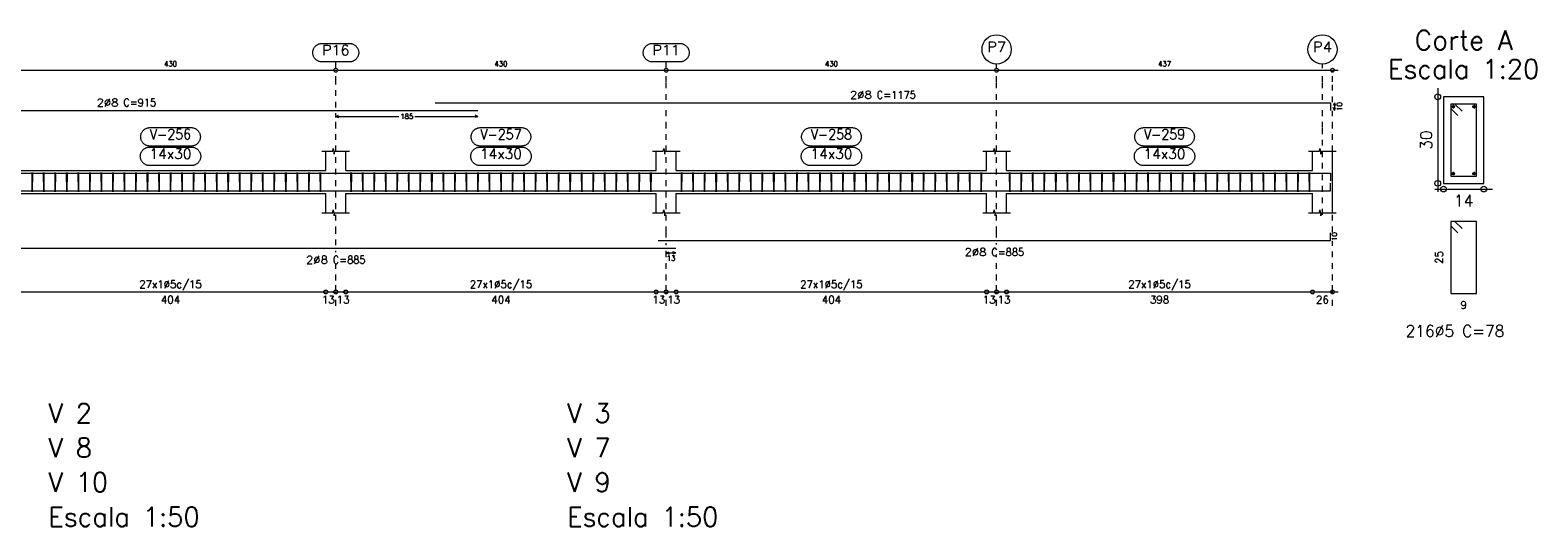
# Model space of a CAD drawing. Header units: millimetres. Extents: x -80 to 444, y 0 to 170.
# Tile 103 of 133: x 297 to 323, y 20 to 28. Entities that reach past the tile are written whole.
import ezdxf
from ezdxf.enums import TextEntityAlignment as Align

# ---------------------------------------------------------------- set-up
doc = ezdxf.new("R2010")
doc.units = ezdxf.units.MM
doc.linetypes.add('CYPE_PUNTO', pattern=[0.075, 0, -0.075])
for name, color, linetype, lineweight in [('ARM_COMPRIMENTOS', 3, 'Continuous', 0), ('ARM_DENTRO_VIGA', 4, 'Continuous', 15), ('ARM_ESTRIBOS', 3, 'Continuous', 0), ('ARM_TEXTOS', 3, 'Continuous', 0), ('COT_ARM', 3, 'Continuous', 0), ('COT_COTAS', 3, 'Continuous', 0), ('COT_EST', 3, 'Continuous', 0), ('COT_LIN_APOIOS', 2, 'CYPE_PUNTO', 0), ('COT_LIN_AUX_COTA', 2, 'CYPE_PUNTO', 0), ('REF_NOME', 3, 'Continuous', 0), ('REF_REFERENCIA', 3, 'Continuous', 0), ('SEC_CONTORNOS', 2, 'Continuous', 9), ('SEC_DIM_VIGA', 3, 'Continuous', 0), ('TEXTO_COT_ARM', 3, 'Continuous', 0), ('TEXTO_REF_NOME', 3, 'Continuous', 0), ('TEXTO_REF_REFERENCIA', 3, 'Continuous', 0), ('TXT_COMP', 3, 'Continuous', 0), ('TXT_EST', 3, 'Continuous', 0)]:
    doc.layers.add(name, color=color, linetype=linetype, lineweight=lineweight)
doc.styles.add('CYPETXT', font='romans', dxfattribs={"height": 0.2})

msp = doc.modelspace()

# ---------------------------------------------------------------- linework, layer by layer
at = {"layer": 'ARM_COMPRIMENTOS'}
for p, q in [((319.812, 26.9478), (319.792, 26.8978)), ((319.812, 26.9478), (319.832, 26.8978)), ((319.812, 26.9478), (319.812, 26.8145)), ((319.812, 26.8145), (319.792, 26.8645)), ((319.812, 26.8145), (319.832, 26.8645))]:
    msp.add_line(p, q, dxfattribs=at)
at = {"layer": 'ARM_DENTRO_VIGA'}
for p, q in [((321.8447, 26.88), (321.9047, 26.88)), ((321.8447, 26.88), (321.9047, 26.88)), ((321.8747, 26.91), (321.8747, 26.85)), ((321.8747, 26.91), (321.8747, 26.85)), ((322.2047, 26.88), (322.2647, 26.88)), ((322.2047, 26.88), (322.2647, 26.88)), ((322.2347, 26.91), (322.2347, 26.85)), ((322.2347, 26.91), (322.2347, 26.85)), ((321.8447, 25.72), (321.9047, 25.72)), ((321.8747, 25.75), (321.8747, 25.69)), ((322.2047, 25.72), (322.2647, 25.72)), ((322.2347, 25.75), (322.2347, 25.69))]:
    msp.add_line(p, q, dxfattribs=at)
for points in [[(304.212, 26.9478), (319.7454, 26.9478), (319.7454, 26.8145)], [(292.752, 26.8145), (304.952, 26.8145)], [(292.752, 25.7268), (304.952, 25.7268)], [(304.212, 25.7268), (319.7454, 25.7268), (319.7454, 25.5935)], [(296.5854, 25.4175), (308.3854, 25.4175)], [(308.0787, 25.4175), (319.7454, 25.4175), (319.7454, 25.5508)], [(308.0787, 24.5605), (319.7454, 24.5605), (319.7454, 24.6938)], [(296.5854, 24.4272), (308.3854, 24.4272)]]:
    msp.add_lwpolyline(points, dxfattribs=at)
for centre in [(321.8747, 26.88), (321.8747, 26.88), (322.2347, 26.88), (322.2347, 26.88), (321.8747, 25.72), (322.2347, 25.72)]:
    msp.add_circle(centre, 0.02, dxfattribs=at)
at = {"layer": 'ARM_ESTRIBOS'}
for points in [[(322.0272, 26.8025), (321.9047, 26.925), (321.8297, 26.925), (321.8297, 25.675), (322.2797, 25.675), (322.2797, 26.925), (321.8297, 26.925), (321.8297, 26.85), (321.9522, 26.7275)], [(297.2227, 25.7062), (297.2227, 25.7388), (297.2194, 25.4055), (297.216, 25.7388), (297.216, 25.7188), (297.216, 25.6862)], [(297.4227, 25.7062), (297.4227, 25.7388), (297.4194, 25.4055), (297.416, 25.7388), (297.416, 25.7188), (297.416, 25.6862)], [(297.6227, 25.7062), (297.6227, 25.7388), (297.6194, 25.4055), (297.616, 25.7388), (297.616, 25.7188), (297.616, 25.6862)], [(297.8227, 25.7062), (297.8227, 25.7388), (297.8194, 25.4055), (297.816, 25.7388), (297.816, 25.7188), (297.816, 25.6862)], [(298.0227, 25.7062), (298.0227, 25.7388), (298.0194, 25.4055), (298.016, 25.7388), (298.016, 25.7188), (298.016, 25.6862)], [(298.2227, 25.7062), (298.2227, 25.7388), (298.2194, 25.4055), (298.216, 25.7388), (298.216, 25.7188), (298.216, 25.6862)], [(298.4227, 25.7062), (298.4227, 25.7388), (298.4194, 25.4055), (298.416, 25.7388), (298.416, 25.7188), (298.416, 25.6862)], [(298.6227, 25.7062), (298.6227, 25.7388), (298.6194, 25.4055), (298.616, 25.7388), (298.616, 25.7188), (298.616, 25.6862)], [(298.8227, 25.7062), (298.8227, 25.7388), (298.8194, 25.4055), (298.816, 25.7388), (298.816, 25.7188), (298.816, 25.6862)], [(299.0227, 25.7062), (299.0227, 25.7388), (299.0194, 25.4055), (299.016, 25.7388), (299.016, 25.7188), (299.016, 25.6862)], [(299.2227, 25.7062), (299.2227, 25.7388), (299.2194, 25.4055), (299.216, 25.7388), (299.216, 25.7188), (299.216, 25.6862)], [(299.4227, 25.7062), (299.4227, 25.7388), (299.4194, 25.4055), (299.416, 25.7388), (299.416, 25.7188), (299.416, 25.6862)], [(299.6227, 25.7062), (299.6227, 25.7388), (299.6194, 25.4055), (299.616, 25.7388), (299.616, 25.7188), (299.616, 25.6862)], [(299.8227, 25.7062), (299.8227, 25.7388), (299.8194, 25.4055), (299.816, 25.7388), (299.816, 25.7188), (299.816, 25.6862)], [(300.0227, 25.7062), (300.0227, 25.7388), (300.0194, 25.4055), (300.016, 25.7388), (300.016, 25.7188), (300.016, 25.6862)], [(300.2227, 25.7062), (300.2227, 25.7388), (300.2194, 25.4055), (300.216, 25.7388), (300.216, 25.7188), (300.216, 25.6862)], [(300.4227, 25.7062), (300.4227, 25.7388), (300.4194, 25.4055), (300.416, 25.7388), (300.416, 25.7188), (300.416, 25.6862)], [(300.6227, 25.7062), (300.6227, 25.7388), (300.6194, 25.4055), (300.616, 25.7388), (300.616, 25.7188), (300.616, 25.6862)], [(300.8227, 25.7062), (300.8227, 25.7388), (300.8194, 25.4055), (300.816, 25.7388), (300.816, 25.7188), (300.816, 25.6862)], [(301.0227, 25.7062), (301.0227, 25.7388), (301.0194, 25.4055), (301.016, 25.7388), (301.016, 25.7188), (301.016, 25.6862)], [(301.2227, 25.7062), (301.2227, 25.7388), (301.2194, 25.4055), (301.216, 25.7388), (301.216, 25.7188), (301.216, 25.6862)], [(301.4227, 25.7062), (301.4227, 25.7388), (301.4194, 25.4055), (301.416, 25.7388), (301.416, 25.7188), (301.416, 25.6862)], [(301.6227, 25.7062), (301.6227, 25.7388), (301.6194, 25.4055), (301.616, 25.7388), (301.616, 25.7188), (301.616, 25.6862)], [(301.8227, 25.7062), (301.8227, 25.7388), (301.8194, 25.4055), (301.816, 25.7388), (301.816, 25.7188), (301.816, 25.6862)], [(302.0227, 25.7062), (302.0227, 25.7388), (302.0194, 25.4055), (302.016, 25.7388), (302.016, 25.7188), (302.016, 25.6862)], [(302.2227, 25.7062), (302.2227, 25.7388), (302.2194, 25.4055), (302.216, 25.7388), (302.216, 25.7188), (302.216, 25.6862)], [(302.756, 25.7062), (302.756, 25.7388), (302.7527, 25.4055), (302.7494, 25.7388), (302.7494, 25.7188), (302.7494, 25.6862)], [(302.956, 25.7062), (302.956, 25.7388), (302.9527, 25.4055), (302.9494, 25.7388), (302.9494, 25.7188), (302.9494, 25.6862)], [(303.156, 25.7062), (303.156, 25.7388), (303.1527, 25.4055), (303.1494, 25.7388), (303.1494, 25.7188), (303.1494, 25.6862)], [(303.356, 25.7062), (303.356, 25.7388), (303.3527, 25.4055), (303.3494, 25.7388), (303.3494, 25.7188), (303.3494, 25.6862)], [(303.556, 25.7062), (303.556, 25.7388), (303.5527, 25.4055), (303.5494, 25.7388), (303.5494, 25.7188), (303.5494, 25.6862)], [(303.756, 25.7062), (303.756, 25.7388), (303.7527, 25.4055), (303.7494, 25.7388), (303.7494, 25.7188), (303.7494, 25.6862)], [(303.956, 25.7062), (303.956, 25.7388), (303.9527, 25.4055), (303.9494, 25.7388), (303.9494, 25.7188), (303.9494, 25.6862)], [(304.156, 25.7062), (304.156, 25.7388), (304.1527, 25.4055), (304.1494, 25.7388), (304.1494, 25.7188), (304.1494, 25.6862)], [(304.356, 25.7062), (304.356, 25.7388), (304.3527, 25.4055), (304.3494, 25.7388), (304.3494, 25.7188), (304.3494, 25.6862)], [(304.556, 25.7062), (304.556, 25.7388), (304.5527, 25.4055), (304.5494, 25.7388), (304.5494, 25.7188), (304.5494, 25.6862)], [(304.756, 25.7062), (304.756, 25.7388), (304.7527, 25.4055), (304.7494, 25.7388), (304.7494, 25.7188), (304.7494, 25.6862)], [(304.956, 25.7062), (304.956, 25.7388), (304.9527, 25.4055), (304.9494, 25.7388), (304.9494, 25.7188), (304.9494, 25.6862)], [(305.156, 25.7062), (305.156, 25.7388), (305.1527, 25.4055), (305.1494, 25.7388), (305.1494, 25.7188), (305.1494, 25.6862)], [(305.356, 25.7062), (305.356, 25.7388), (305.3527, 25.4055), (305.3494, 25.7388), (305.3494, 25.7188), (305.3494, 25.6862)], [(305.556, 25.7062), (305.556, 25.7388), (305.5527, 25.4055), (305.5494, 25.7388), (305.5494, 25.7188), (305.5494, 25.6862)], [(305.756, 25.7062), (305.756, 25.7388), (305.7527, 25.4055), (305.7494, 25.7388), (305.7494, 25.7188), (305.7494, 25.6862)], [(305.956, 25.7062), (305.956, 25.7388), (305.9527, 25.4055), (305.9494, 25.7388), (305.9494, 25.7188), (305.9494, 25.6862)], [(306.156, 25.7062), (306.156, 25.7388), (306.1527, 25.4055), (306.1494, 25.7388), (306.1494, 25.7188), (306.1494, 25.6862)], [(306.356, 25.7062), (306.356, 25.7388), (306.3527, 25.4055), (306.3494, 25.7388), (306.3494, 25.7188), (306.3494, 25.6862)], [(306.556, 25.7062), (306.556, 25.7388), (306.5527, 25.4055), (306.5494, 25.7388), (306.5494, 25.7188), (306.5494, 25.6862)], [(306.756, 25.7062), (306.756, 25.7388), (306.7527, 25.4055), (306.7494, 25.7388), (306.7494, 25.7188), (306.7494, 25.6862)], [(306.956, 25.7062), (306.956, 25.7388), (306.9527, 25.4055), (306.9494, 25.7388), (306.9494, 25.7188), (306.9494, 25.6862)], [(307.156, 25.7062), (307.156, 25.7388), (307.1527, 25.4055), (307.1494, 25.7388), (307.1494, 25.7188), (307.1494, 25.6862)], [(307.356, 25.7062), (307.356, 25.7388), (307.3527, 25.4055), (307.3494, 25.7388), (307.3494, 25.7188), (307.3494, 25.6862)], [(307.556, 25.7062), (307.556, 25.7388), (307.5527, 25.4055), (307.5494, 25.7388), (307.5494, 25.7188), (307.5494, 25.6862)], [(307.756, 25.7062), (307.756, 25.7388), (307.7527, 25.4055), (307.7494, 25.7388), (307.7494, 25.7188), (307.7494, 25.6862)], [(307.956, 25.7062), (307.956, 25.7388), (307.9527, 25.4055), (307.9494, 25.7388), (307.9494, 25.7188), (307.9494, 25.6862)], [(308.4894, 25.7062), (308.4894, 25.7388), (308.486, 25.4055), (308.4827, 25.7388), (308.4827, 25.7188), (308.4827, 25.6862)], [(308.6894, 25.7062), (308.6894, 25.7388), (308.686, 25.4055), (308.6827, 25.7388), (308.6827, 25.7188), (308.6827, 25.6862)], [(308.8894, 25.7062), (308.8894, 25.7388), (308.886, 25.4055), (308.8827, 25.7388), (308.8827, 25.7188), (308.8827, 25.6862)], [(309.0894, 25.7062), (309.0894, 25.7388), (309.086, 25.4055), (309.0827, 25.7388), (309.0827, 25.7188), (309.0827, 25.6862)], [(309.2894, 25.7062), (309.2894, 25.7388), (309.286, 25.4055), (309.2827, 25.7388), (309.2827, 25.7188), (309.2827, 25.6862)], [(309.4894, 25.7062), (309.4894, 25.7388), (309.486, 25.4055), (309.4827, 25.7388), (309.4827, 25.7188), (309.4827, 25.6862)], [(309.6894, 25.7062), (309.6894, 25.7388), (309.686, 25.4055), (309.6827, 25.7388), (309.6827, 25.7188), (309.6827, 25.6862)], [(309.8894, 25.7062), (309.8894, 25.7388), (309.886, 25.4055), (309.8827, 25.7388), (309.8827, 25.7188), (309.8827, 25.6862)], [(310.0894, 25.7062), (310.0894, 25.7388), (310.086, 25.4055), (310.0827, 25.7388), (310.0827, 25.7188), (310.0827, 25.6862)], [(310.2894, 25.7062), (310.2894, 25.7388), (310.286, 25.4055), (310.2827, 25.7388), (310.2827, 25.7188), (310.2827, 25.6862)], [(310.4894, 25.7062), (310.4894, 25.7388), (310.486, 25.4055), (310.4827, 25.7388), (310.4827, 25.7188), (310.4827, 25.6862)], [(310.6894, 25.7062), (310.6894, 25.7388), (310.686, 25.4055), (310.6827, 25.7388), (310.6827, 25.7188), (310.6827, 25.6862)], [(310.8894, 25.7062), (310.8894, 25.7388), (310.886, 25.4055), (310.8827, 25.7388), (310.8827, 25.7188), (310.8827, 25.6862)], [(311.0894, 25.7062), (311.0894, 25.7388), (311.086, 25.4055), (311.0827, 25.7388), (311.0827, 25.7188), (311.0827, 25.6862)], [(311.2894, 25.7062), (311.2894, 25.7388), (311.286, 25.4055), (311.2827, 25.7388), (311.2827, 25.7188), (311.2827, 25.6862)], [(311.4894, 25.7062), (311.4894, 25.7388), (311.486, 25.4055), (311.4827, 25.7388), (311.4827, 25.7188), (311.4827, 25.6862)], [(311.6894, 25.7062), (311.6894, 25.7388), (311.686, 25.4055), (311.6827, 25.7388), (311.6827, 25.7188), (311.6827, 25.6862)], [(311.8894, 25.7062), (311.8894, 25.7388), (311.886, 25.4055), (311.8827, 25.7388), (311.8827, 25.7188), (311.8827, 25.6862)], [(312.0894, 25.7062), (312.0894, 25.7388), (312.086, 25.4055), (312.0827, 25.7388), (312.0827, 25.7188), (312.0827, 25.6862)], [(312.2894, 25.7062), (312.2894, 25.7388), (312.286, 25.4055), (312.2827, 25.7388), (312.2827, 25.7188), (312.2827, 25.6862)], [(312.4894, 25.7062), (312.4894, 25.7388), (312.486, 25.4055), (312.4827, 25.7388), (312.4827, 25.7188), (312.4827, 25.6862)], [(312.6894, 25.7062), (312.6894, 25.7388), (312.686, 25.4055), (312.6827, 25.7388), (312.6827, 25.7188), (312.6827, 25.6862)], [(312.8894, 25.7062), (312.8894, 25.7388), (312.886, 25.4055), (312.8827, 25.7388), (312.8827, 25.7188), (312.8827, 25.6862)], [(313.0894, 25.7062), (313.0894, 25.7388), (313.086, 25.4055), (313.0827, 25.7388), (313.0827, 25.7188), (313.0827, 25.6862)], [(313.2894, 25.7062), (313.2894, 25.7388), (313.286, 25.4055), (313.2827, 25.7388), (313.2827, 25.7188), (313.2827, 25.6862)], [(313.4894, 25.7062), (313.4894, 25.7388), (313.486, 25.4055), (313.4827, 25.7388), (313.4827, 25.7188), (313.4827, 25.6862)], [(313.6894, 25.7062), (313.6894, 25.7388), (313.686, 25.4055), (313.6827, 25.7388), (313.6827, 25.7188), (313.6827, 25.6862)], [(314.1827, 25.7062), (314.1827, 25.7388), (314.1794, 25.4055), (314.176, 25.7388), (314.176, 25.7188), (314.176, 25.6862)], [(314.3827, 25.7062), (314.3827, 25.7388), (314.3794, 25.4055), (314.376, 25.7388), (314.376, 25.7188), (314.376, 25.6862)], [(314.5827, 25.7062), (314.5827, 25.7388), (314.5794, 25.4055), (314.576, 25.7388), (314.576, 25.7188), (314.576, 25.6862)], [(314.7827, 25.7062), (314.7827, 25.7388), (314.7794, 25.4055), (314.776, 25.7388), (314.776, 25.7188), (314.776, 25.6862)], [(314.9827, 25.7062), (314.9827, 25.7388), (314.9794, 25.4055), (314.976, 25.7388), (314.976, 25.7188), (314.976, 25.6862)], [(315.1827, 25.7062), (315.1827, 25.7388), (315.1794, 25.4055), (315.176, 25.7388), (315.176, 25.7188), (315.176, 25.6862)], [(315.3827, 25.7062), (315.3827, 25.7388), (315.3794, 25.4055), (315.376, 25.7388), (315.376, 25.7188), (315.376, 25.6862)], [(315.5827, 25.7062), (315.5827, 25.7388), (315.5794, 25.4055), (315.576, 25.7388), (315.576, 25.7188), (315.576, 25.6862)], [(315.7827, 25.7062), (315.7827, 25.7388), (315.7794, 25.4055), (315.776, 25.7388), (315.776, 25.7188), (315.776, 25.6862)], [(315.9827, 25.7062), (315.9827, 25.7388), (315.9794, 25.4055), (315.976, 25.7388), (315.976, 25.7188), (315.976, 25.6862)], [(316.1827, 25.7062), (316.1827, 25.7388), (316.1794, 25.4055), (316.176, 25.7388), (316.176, 25.7188), (316.176, 25.6862)], [(316.3827, 25.7062), (316.3827, 25.7388), (316.3794, 25.4055), (316.376, 25.7388), (316.376, 25.7188), (316.376, 25.6862)], [(316.5827, 25.7062), (316.5827, 25.7388), (316.5794, 25.4055), (316.576, 25.7388), (316.576, 25.7188), (316.576, 25.6862)], [(316.7827, 25.7062), (316.7827, 25.7388), (316.7794, 25.4055), (316.776, 25.7388), (316.776, 25.7188), (316.776, 25.6862)], [(316.9827, 25.7062), (316.9827, 25.7388), (316.9794, 25.4055), (316.976, 25.7388), (316.976, 25.7188), (316.976, 25.6862)], [(317.1827, 25.7062), (317.1827, 25.7388), (317.1794, 25.4055), (317.176, 25.7388), (317.176, 25.7188), (317.176, 25.6862)], [(317.3827, 25.7062), (317.3827, 25.7388), (317.3794, 25.4055), (317.376, 25.7388), (317.376, 25.7188), (317.376, 25.6862)], [(317.5827, 25.7062), (317.5827, 25.7388), (317.5794, 25.4055), (317.576, 25.7388), (317.576, 25.7188), (317.576, 25.6862)], [(317.7827, 25.7062), (317.7827, 25.7388), (317.7794, 25.4055), (317.776, 25.7388), (317.776, 25.7188), (317.776, 25.6862)], [(317.9827, 25.7062), (317.9827, 25.7388), (317.9794, 25.4055), (317.976, 25.7388), (317.976, 25.7188), (317.976, 25.6862)], [(318.1827, 25.7062), (318.1827, 25.7388), (318.1794, 25.4055), (318.176, 25.7388), (318.176, 25.7188), (318.176, 25.6862)], [(318.3827, 25.7062), (318.3827, 25.7388), (318.3794, 25.4055), (318.376, 25.7388), (318.376, 25.7188), (318.376, 25.6862)], [(318.5827, 25.7062), (318.5827, 25.7388), (318.5794, 25.4055), (318.576, 25.7388), (318.576, 25.7188), (318.576, 25.6862)], [(318.7827, 25.7062), (318.7827, 25.7388), (318.7794, 25.4055), (318.776, 25.7388), (318.776, 25.7188), (318.776, 25.6862)], [(318.9827, 25.7062), (318.9827, 25.7388), (318.9794, 25.4055), (318.976, 25.7388), (318.976, 25.7188), (318.976, 25.6862)], [(319.1827, 25.7062), (319.1827, 25.7388), (319.1794, 25.4055), (319.176, 25.7388), (319.176, 25.7188), (319.176, 25.6862)], [(319.3827, 25.7062), (319.3827, 25.7388), (319.3794, 25.4055), (319.376, 25.7388), (319.376, 25.7188), (319.376, 25.6862)], [(322.0272, 24.7675), (321.9047, 24.89), (321.8297, 24.89), (321.8297, 23.64), (322.2797, 23.64), (322.2797, 24.89), (321.8297, 24.89), (321.8297, 24.815), (321.9522, 24.6925)]]:
    msp.add_lwpolyline(points, dxfattribs=at)
at = {"layer": 'COT_ARM'}
for p, q in [((302.4854, 26.7112), (302.5354, 26.7312)), ((302.4854, 26.7112), (302.5354, 26.6912)), ((302.4854, 26.7112), (303.5817, 26.7112)), ((303.8557, 26.7112), (304.952, 26.7112)), ((304.952, 26.7112), (304.902, 26.7312)), ((304.952, 26.7112), (304.902, 26.6912)), ((308.2187, 24.3422), (308.2687, 24.3622)), ((308.2187, 24.3422), (308.2687, 24.3222)), ((308.2187, 24.3422), (308.3854, 24.3422)), ((308.3854, 24.3422), (308.3354, 24.3622)), ((308.3854, 24.3422), (308.3354, 24.3222))]:
    msp.add_line(p, q, dxfattribs=at)
at = {"layer": 'COT_COTAS'}
msp.add_lwpolyline([(273.6254, 27.5112), (279.552, 27.5112), (285.2854, 27.5112), (291.0187, 27.5112), (296.752, 27.5112), (302.4854, 27.5112), (308.2187, 27.5112), (313.952, 27.5112), (319.8787, 27.5112)], dxfattribs=at)
for centre in [(302.4854, 27.5112), (308.2187, 27.5112), (313.952, 27.5112), (319.7787, 27.5112)]:
    msp.add_circle(centre, 0.0333, dxfattribs=at)
at = {"layer": 'COT_EST'}
msp.add_lwpolyline([(296.9254, 23.6672), (302.312, 23.6672), (302.4854, 23.6672), (302.6587, 23.6672), (308.0454, 23.6672), (308.2187, 23.6672), (308.392, 23.6672), (313.7787, 23.6672), (313.952, 23.6672), (314.1254, 23.6672), (319.432, 23.6672), (319.8787, 23.6672)], dxfattribs=at)
for centre in [(302.312, 23.6672), (302.4854, 23.6672), (302.6587, 23.6672), (308.0454, 23.6672), (308.2187, 23.6672), (308.392, 23.6672), (313.7787, 23.6672), (313.952, 23.6672), (314.1254, 23.6672), (319.432, 23.6672), (319.7787, 23.6672)]:
    msp.add_circle(centre, 0.0333, dxfattribs=at)
at = {"layer": 'COT_LIN_APOIOS'}
for p, q in [((302.4854, 24.3572), (302.4854, 24.3772)), ((308.2187, 24.4772), (308.2187, 24.5105)), ((313.952, 24.4905), (313.952, 24.5105)), ((302.4854, 23.4272), (302.4854, 23.6505)), ((308.2187, 23.4272), (308.2187, 23.6505)), ((313.952, 23.4272), (313.952, 23.6505))]:
    msp.add_line(p, q, dxfattribs=at)
for points in [[(302.4854, 26.8645), (302.4854, 27.3112), (302.4854, 27.4945)], [(308.2187, 26.9978), (308.2187, 27.3112), (308.2187, 27.4945)], [(313.952, 26.9978), (313.952, 27.3112), (313.952, 27.4945)], [(319.7787, 26.9578), (319.7787, 27.3112), (319.7787, 27.4945), (319.7787, 27.5112)], [(302.4854, 24.4772), (302.4854, 24.7038), (302.4854, 26.5162), (302.4854, 26.6912), (302.4854, 26.7312), (302.4854, 26.7645)], [(308.2187, 24.6105), (308.2187, 24.7038), (308.2187, 26.5162), (308.2187, 26.8978)], [(313.952, 24.6105), (313.952, 24.7038), (313.952, 26.5162), (313.952, 26.8978)], [(319.7787, 24.7038), (319.7787, 26.5162), (319.7787, 26.8045)], [(308.2187, 23.6838), (308.2187, 23.8672), (308.2187, 24.3222), (308.2187, 24.3622), (308.2187, 24.3772)], [(319.7787, 23.4272), (319.7787, 23.6505), (319.7787, 23.6838), (319.7787, 23.8672), (319.7787, 24.5505)], [(302.4854, 23.6838), (302.4854, 23.8672), (302.4854, 24.1572)], [(313.952, 23.6838), (313.952, 23.8672), (313.952, 24.2905)]]:
    msp.add_lwpolyline(points, dxfattribs=at)
at = {"layer": 'COT_LIN_AUX_COTA'}
for p, q in [((302.4854, 27.5445), (302.4854, 27.6553)), ((308.2187, 27.5445), (308.2187, 27.6553)), ((313.952, 27.5445), (313.952, 27.6178)), ((319.6054, 27.5445), (319.6054, 27.6178))]:
    msp.add_line(p, q, dxfattribs=at)
for points in [[(319.6054, 26.9978), (319.6054, 27.3112), (319.6054, 27.4778)], [(319.6054, 25.0055), (319.6054, 26.5162), (319.6054, 26.8978)]]:
    msp.add_lwpolyline(points, dxfattribs=at)
at = {"layer": 'REF_NOME'}
for points in [[(299.976, 26.5162), (299.9867, 26.5158), (299.9974, 26.5147), (300.0079, 26.513), (300.0183, 26.5105), (300.0285, 26.5073), (300.0385, 26.5035), (300.0482, 26.499), (300.0576, 26.4938), (300.0666, 26.4881), (300.0752, 26.4817), (300.0834, 26.4748), (300.0911, 26.4674), (300.0982, 26.4595), (300.1049, 26.4511), (300.1109, 26.4423), (300.1164, 26.4331), (300.1212, 26.4235), (300.1254, 26.4137), (300.1289, 26.4036), (300.1317, 26.3932), (300.1338, 26.3828), (300.1352, 26.3722), (300.136, 26.3615), (300.136, 26.3508), (300.1352, 26.3401), (300.1338, 26.3295), (300.1317, 26.3191), (300.1289, 26.3088), (300.1254, 26.2987), (300.1212, 26.2888), (300.1164, 26.2793), (300.1109, 26.2701), (300.1049, 26.2612), (300.0982, 26.2529), (300.0911, 26.2449), (300.0834, 26.2375), (300.0752, 26.2306), (300.0666, 26.2242), (300.0576, 26.2185), (300.0482, 26.2134), (300.0385, 26.2089), (300.0285, 26.205), (300.0183, 26.2018), (300.0079, 26.1994), (299.9974, 26.1976), (299.9867, 26.1965), (299.976, 26.1962), (299.2614, 26.1962), (299.2507, 26.1965), (299.2401, 26.1976), (299.2295, 26.1994), (299.2191, 26.2018), (299.2089, 26.205), (299.1989, 26.2089), (299.1892, 26.2134), (299.1798, 26.2185), (299.1708, 26.2242), (299.1622, 26.2306), (299.1541, 26.2375), (299.1464, 26.2449), (299.1392, 26.2529), (299.1326, 26.2612), (299.1265, 26.2701), (299.1211, 26.2793), (299.1162, 26.2888), (299.1121, 26.2987), (299.1086, 26.3088), (299.1057, 26.3191), (299.1036, 26.3295), (299.1022, 26.3401), (299.1015, 26.3508), (299.1015, 26.3615), (299.1022, 26.3722), (299.1036, 26.3828), (299.1057, 26.3932), (299.1086, 26.4036), (299.1121, 26.4137), (299.1162, 26.4235), (299.1211, 26.4331), (299.1265, 26.4423), (299.1326, 26.4511), (299.1392, 26.4595), (299.1464, 26.4674), (299.1541, 26.4748), (299.1622, 26.4817), (299.1708, 26.4881), (299.1798, 26.4938), (299.1892, 26.499), (299.1989, 26.5035), (299.2089, 26.5073), (299.2191, 26.5105), (299.2295, 26.513), (299.2401, 26.5147), (299.2507, 26.5158), (299.2614, 26.5162), (299.976, 26.5162)], [(305.7094, 26.5162), (305.7201, 26.5158), (305.7307, 26.5147), (305.7412, 26.513), (305.7516, 26.5105), (305.7619, 26.5073), (305.7718, 26.5035), (305.7815, 26.499), (305.7909, 26.4938), (305.7999, 26.4881), (305.8085, 26.4817), (305.8167, 26.4748), (305.8244, 26.4674), (305.8316, 26.4595), (305.8382, 26.4511), (305.8442, 26.4423), (305.8497, 26.4331), (305.8545, 26.4235), (305.8587, 26.4137), (305.8622, 26.4036), (305.865, 26.3932), (305.8671, 26.3828), (305.8686, 26.3722), (305.8693, 26.3615), (305.8693, 26.3508), (305.8686, 26.3401), (305.8671, 26.3295), (305.865, 26.3191), (305.8622, 26.3088), (305.8587, 26.2987), (305.8545, 26.2888), (305.8497, 26.2793), (305.8442, 26.2701), (305.8382, 26.2612), (305.8316, 26.2529), (305.8244, 26.2449), (305.8167, 26.2375), (305.8085, 26.2306), (305.7999, 26.2242), (305.7909, 26.2185), (305.7815, 26.2134), (305.7718, 26.2089), (305.7619, 26.205), (305.7516, 26.2018), (305.7412, 26.1994), (305.7307, 26.1976), (305.7201, 26.1965), (305.7094, 26.1962), (304.9947, 26.1962), (304.984, 26.1965), (304.9734, 26.1976), (304.9628, 26.1994), (304.9524, 26.2018), (304.9422, 26.205), (304.9322, 26.2089), (304.9225, 26.2134), (304.9132, 26.2185), (304.9042, 26.2242), (304.8956, 26.2306), (304.8874, 26.2375), (304.8797, 26.2449), (304.8725, 26.2529), (304.8659, 26.2612), (304.8598, 26.2701), (304.8544, 26.2793), (304.8496, 26.2888), (304.8454, 26.2987), (304.8419, 26.3088), (304.8391, 26.3191), (304.8369, 26.3295), (304.8355, 26.3401), (304.8348, 26.3508), (304.8348, 26.3615), (304.8355, 26.3722), (304.8369, 26.3828), (304.8391, 26.3932), (304.8419, 26.4036), (304.8454, 26.4137), (304.8496, 26.4235), (304.8544, 26.4331), (304.8598, 26.4423), (304.8659, 26.4511), (304.8725, 26.4595), (304.8797, 26.4674), (304.8874, 26.4748), (304.8956, 26.4817), (304.9042, 26.4881), (304.9132, 26.4938), (304.9225, 26.499), (304.9322, 26.5035), (304.9422, 26.5073), (304.9524, 26.5105), (304.9628, 26.513), (304.9734, 26.5147), (304.984, 26.5158), (304.9947, 26.5162), (305.7094, 26.5162)], [(311.4427, 26.5162), (311.4534, 26.5158), (311.464, 26.5147), (311.4746, 26.513), (311.485, 26.5105), (311.4952, 26.5073), (311.5052, 26.5035), (311.5149, 26.499), (311.5242, 26.4938), (311.5333, 26.4881), (311.5419, 26.4817), (311.55, 26.4748), (311.5577, 26.4674), (311.5649, 26.4595), (311.5715, 26.4511), (311.5776, 26.4423), (311.583, 26.4331), (311.5878, 26.4235), (311.592, 26.4137), (311.5955, 26.4036), (311.5984, 26.3932), (311.6005, 26.3828), (311.6019, 26.3722), (311.6026, 26.3615), (311.6026, 26.3508), (311.6019, 26.3401), (311.6005, 26.3295), (311.5984, 26.3191), (311.5955, 26.3088), (311.592, 26.2987), (311.5878, 26.2888), (311.583, 26.2793), (311.5776, 26.2701), (311.5715, 26.2612), (311.5649, 26.2529), (311.5577, 26.2449), (311.55, 26.2375), (311.5419, 26.2306), (311.5333, 26.2242), (311.5242, 26.2185), (311.5149, 26.2134), (311.5052, 26.2089), (311.4952, 26.205), (311.485, 26.2018), (311.4746, 26.1994), (311.464, 26.1976), (311.4534, 26.1965), (311.4427, 26.1962), (310.728, 26.1962), (310.7174, 26.1965), (310.7067, 26.1976), (310.6962, 26.1994), (310.6858, 26.2018), (310.6756, 26.205), (310.6656, 26.2089), (310.6559, 26.2134), (310.6465, 26.2185), (310.6375, 26.2242), (310.6289, 26.2306), (310.6207, 26.2375), (310.613, 26.2449), (310.6059, 26.2529), (310.5992, 26.2612), (310.5932, 26.2701), (310.5877, 26.2793), (310.5829, 26.2888), (310.5787, 26.2987), (310.5752, 26.3088), (310.5724, 26.3191), (310.5703, 26.3295), (310.5688, 26.3401), (310.5681, 26.3508), (310.5681, 26.3615), (310.5688, 26.3722), (310.5703, 26.3828), (310.5724, 26.3932), (310.5752, 26.4036), (310.5787, 26.4137), (310.5829, 26.4235), (310.5877, 26.4331), (310.5932, 26.4423), (310.5992, 26.4511), (310.6059, 26.4595), (310.613, 26.4674), (310.6207, 26.4748), (310.6289, 26.4817), (310.6375, 26.4881), (310.6465, 26.4938), (310.6559, 26.499), (310.6656, 26.5035), (310.6756, 26.5073), (310.6858, 26.5105), (310.6962, 26.513), (310.7067, 26.5147), (310.7174, 26.5158), (310.728, 26.5162), (311.4427, 26.5162)], [(317.2227, 26.5162), (317.2334, 26.5158), (317.244, 26.5147), (317.2546, 26.513), (317.265, 26.5105), (317.2752, 26.5073), (317.2852, 26.5035), (317.2949, 26.499), (317.3042, 26.4938), (317.3133, 26.4881), (317.3219, 26.4817), (317.33, 26.4748), (317.3377, 26.4674), (317.3449, 26.4595), (317.3515, 26.4511), (317.3576, 26.4423), (317.363, 26.4331), (317.3678, 26.4235), (317.372, 26.4137), (317.3755, 26.4036), (317.3784, 26.3932), (317.3805, 26.3828), (317.3819, 26.3722), (317.3826, 26.3615), (317.3826, 26.3508), (317.3819, 26.3401), (317.3805, 26.3295), (317.3784, 26.3191), (317.3755, 26.3088), (317.372, 26.2987), (317.3678, 26.2888), (317.363, 26.2793), (317.3576, 26.2701), (317.3515, 26.2612), (317.3449, 26.2529), (317.3377, 26.2449), (317.33, 26.2375), (317.3219, 26.2306), (317.3133, 26.2242), (317.3042, 26.2185), (317.2949, 26.2134), (317.2852, 26.2089), (317.2752, 26.205), (317.265, 26.2018), (317.2546, 26.1994), (317.244, 26.1976), (317.2334, 26.1965), (317.2227, 26.1962), (316.508, 26.1962), (316.4974, 26.1965), (316.4867, 26.1976), (316.4762, 26.1994), (316.4658, 26.2018), (316.4556, 26.205), (316.4456, 26.2089), (316.4359, 26.2134), (316.4265, 26.2185), (316.4175, 26.2242), (316.4089, 26.2306), (316.4007, 26.2375), (316.393, 26.2449), (316.3859, 26.2529), (316.3792, 26.2612), (316.3732, 26.2701), (316.3677, 26.2793), (316.3629, 26.2888), (316.3587, 26.2987), (316.3552, 26.3088), (316.3524, 26.3191), (316.3503, 26.3295), (316.3488, 26.3401), (316.3481, 26.3508), (316.3481, 26.3615), (316.3488, 26.3722), (316.3503, 26.3828), (316.3524, 26.3932), (316.3552, 26.4036), (316.3587, 26.4137), (316.3629, 26.4235), (316.3677, 26.4331), (316.3732, 26.4423), (316.3792, 26.4511), (316.3859, 26.4595), (316.393, 26.4674), (316.4007, 26.4748), (316.4089, 26.4817), (316.4175, 26.4881), (316.4265, 26.4938), (316.4359, 26.499), (316.4456, 26.5035), (316.4556, 26.5073), (316.4658, 26.5105), (316.4762, 26.513), (316.4867, 26.5147), (316.4974, 26.5158), (316.508, 26.5162), (317.2227, 26.5162)], [(299.9827, 26.1788), (299.9934, 26.1785), (300.004, 26.1774), (300.0146, 26.1756), (300.025, 26.1731), (300.0352, 26.17), (300.0452, 26.1661), (300.0549, 26.1616), (300.0642, 26.1565), (300.0733, 26.1507), (300.0819, 26.1444), (300.09, 26.1375), (300.0977, 26.1301), (300.1049, 26.1221), (300.1115, 26.1137), (300.1176, 26.1049), (300.123, 26.0957), (300.1278, 26.0862), (300.132, 26.0763), (300.1355, 26.0662), (300.1384, 26.0559), (300.1405, 26.0454), (300.1419, 26.0348), (300.1426, 26.0242), (300.1426, 26.0135), (300.1419, 26.0028), (300.1405, 25.9922), (300.1384, 25.9817), (300.1355, 25.9714), (300.132, 25.9613), (300.1278, 25.9515), (300.123, 25.9419), (300.1176, 25.9327), (300.1115, 25.9239), (300.1049, 25.9155), (300.0977, 25.9076), (300.09, 25.9002), (300.0819, 25.8933), (300.0733, 25.8869), (300.0642, 25.8812), (300.0549, 25.876), (300.0452, 25.8715), (300.0352, 25.8677), (300.025, 25.8645), (300.0146, 25.862), (300.004, 25.8603), (299.9934, 25.8592), (299.9827, 25.8588), (299.2547, 25.8588), (299.244, 25.8592), (299.2334, 25.8603), (299.2228, 25.862), (299.2124, 25.8645), (299.2022, 25.8677), (299.1922, 25.8715), (299.1825, 25.876), (299.1732, 25.8812), (299.1642, 25.8869), (299.1556, 25.8933), (299.1474, 25.9002), (299.1397, 25.9076), (299.1325, 25.9155), (299.1259, 25.9239), (299.1198, 25.9327), (299.1144, 25.9419), (299.1096, 25.9515), (299.1054, 25.9613), (299.1019, 25.9714), (299.0991, 25.9817), (299.0969, 25.9922), (299.0955, 26.0028), (299.0948, 26.0135), (299.0948, 26.0242), (299.0955, 26.0348), (299.0969, 26.0454), (299.0991, 26.0559), (299.1019, 26.0662), (299.1054, 26.0763), (299.1096, 26.0862), (299.1144, 26.0957), (299.1198, 26.1049), (299.1259, 26.1137), (299.1325, 26.1221), (299.1397, 26.1301), (299.1474, 26.1375), (299.1556, 26.1444), (299.1642, 26.1507), (299.1732, 26.1565), (299.1825, 26.1616), (299.1922, 26.1661), (299.2022, 26.17), (299.2124, 26.1731), (299.2228, 26.1756), (299.2334, 26.1774), (299.244, 26.1785), (299.2547, 26.1788), (299.9827, 26.1788)], [(305.716, 26.1788), (305.7267, 26.1785), (305.7374, 26.1774), (305.7479, 26.1756), (305.7583, 26.1731), (305.7685, 26.17), (305.7785, 26.1661), (305.7882, 26.1616), (305.7976, 26.1565), (305.8066, 26.1507), (305.8152, 26.1444), (305.8234, 26.1375), (305.8311, 26.1301), (305.8382, 26.1221), (305.8449, 26.1137), (305.8509, 26.1049), (305.8564, 26.0957), (305.8612, 26.0862), (305.8654, 26.0763), (305.8689, 26.0662), (305.8717, 26.0559), (305.8738, 26.0454), (305.8752, 26.0348), (305.876, 26.0242), (305.876, 26.0135), (305.8752, 26.0028), (305.8738, 25.9922), (305.8717, 25.9817), (305.8689, 25.9714), (305.8654, 25.9613), (305.8612, 25.9515), (305.8564, 25.9419), (305.8509, 25.9327), (305.8449, 25.9239), (305.8382, 25.9155), (305.8311, 25.9076), (305.8234, 25.9002), (305.8152, 25.8933), (305.8066, 25.8869), (305.7976, 25.8812), (305.7882, 25.876), (305.7785, 25.8715), (305.7685, 25.8677), (305.7583, 25.8645), (305.7479, 25.862), (305.7374, 25.8603), (305.7267, 25.8592), (305.716, 25.8588), (304.988, 25.8588), (304.9774, 25.8592), (304.9667, 25.8603), (304.9562, 25.862), (304.9458, 25.8645), (304.9356, 25.8677), (304.9256, 25.8715), (304.9159, 25.876), (304.9065, 25.8812), (304.8975, 25.8869), (304.8889, 25.8933), (304.8807, 25.9002), (304.873, 25.9076), (304.8659, 25.9155), (304.8592, 25.9239), (304.8532, 25.9327), (304.8477, 25.9419), (304.8429, 25.9515), (304.8387, 25.9613), (304.8352, 25.9714), (304.8324, 25.9817), (304.8303, 25.9922), (304.8288, 26.0028), (304.8281, 26.0135), (304.8281, 26.0242), (304.8288, 26.0348), (304.8303, 26.0454), (304.8324, 26.0559), (304.8352, 26.0662), (304.8387, 26.0763), (304.8429, 26.0862), (304.8477, 26.0957), (304.8532, 26.1049), (304.8592, 26.1137), (304.8659, 26.1221), (304.873, 26.1301), (304.8807, 26.1375), (304.8889, 26.1444), (304.8975, 26.1507), (304.9065, 26.1565), (304.9159, 26.1616), (304.9256, 26.1661), (304.9356, 26.17), (304.9458, 26.1731), (304.9562, 26.1756), (304.9667, 26.1774), (304.9774, 26.1785), (304.988, 26.1788), (305.716, 26.1788)], [(311.4494, 26.1788), (311.4601, 26.1785), (311.4707, 26.1774), (311.4812, 26.1756), (311.4916, 26.1731), (311.5019, 26.17), (311.5118, 26.1661), (311.5215, 26.1616), (311.5309, 26.1565), (311.5399, 26.1507), (311.5485, 26.1444), (311.5567, 26.1375), (311.5644, 26.1301), (311.5716, 26.1221), (311.5782, 26.1137), (311.5842, 26.1049), (311.5897, 26.0957), (311.5945, 26.0862), (311.5987, 26.0763), (311.6022, 26.0662), (311.605, 26.0559), (311.6071, 26.0454), (311.6086, 26.0348), (311.6093, 26.0242), (311.6093, 26.0135), (311.6086, 26.0028), (311.6071, 25.9922), (311.605, 25.9817), (311.6022, 25.9714), (311.5987, 25.9613), (311.5945, 25.9515), (311.5897, 25.9419), (311.5842, 25.9327), (311.5782, 25.9239), (311.5716, 25.9155), (311.5644, 25.9076), (311.5567, 25.9002), (311.5485, 25.8933), (311.5399, 25.8869), (311.5309, 25.8812), (311.5215, 25.876), (311.5118, 25.8715), (311.5019, 25.8677), (311.4916, 25.8645), (311.4812, 25.862), (311.4707, 25.8603), (311.4601, 25.8592), (311.4494, 25.8588), (310.7214, 25.8588), (310.7107, 25.8592), (310.7001, 25.8603), (310.6895, 25.862), (310.6791, 25.8645), (310.6689, 25.8677), (310.6589, 25.8715), (310.6492, 25.876), (310.6398, 25.8812), (310.6308, 25.8869), (310.6222, 25.8933), (310.6141, 25.9002), (310.6064, 25.9076), (310.5992, 25.9155), (310.5926, 25.9239), (310.5865, 25.9327), (310.5811, 25.9419), (310.5762, 25.9515), (310.5721, 25.9613), (310.5686, 25.9714), (310.5657, 25.9817), (310.5636, 25.9922), (310.5622, 26.0028), (310.5615, 26.0135), (310.5615, 26.0242), (310.5622, 26.0348), (310.5636, 26.0454), (310.5657, 26.0559), (310.5686, 26.0662), (310.5721, 26.0763), (310.5762, 26.0862), (310.5811, 26.0957), (310.5865, 26.1049), (310.5926, 26.1137), (310.5992, 26.1221), (310.6064, 26.1301), (310.6141, 26.1375), (310.6222, 26.1444), (310.6308, 26.1507), (310.6398, 26.1565), (310.6492, 26.1616), (310.6589, 26.1661), (310.6689, 26.17), (310.6791, 26.1731), (310.6895, 26.1756), (310.7001, 26.1774), (310.7107, 26.1785), (310.7214, 26.1788), (311.4494, 26.1788)], [(317.2294, 26.1788), (317.2401, 26.1785), (317.2507, 26.1774), (317.2612, 26.1756), (317.2716, 26.1731), (317.2819, 26.17), (317.2918, 26.1661), (317.3015, 26.1616), (317.3109, 26.1565), (317.3199, 26.1507), (317.3285, 26.1444), (317.3367, 26.1375), (317.3444, 26.1301), (317.3516, 26.1221), (317.3582, 26.1137), (317.3642, 26.1049), (317.3697, 26.0957), (317.3745, 26.0862), (317.3787, 26.0763), (317.3822, 26.0662), (317.385, 26.0559), (317.3871, 26.0454), (317.3886, 26.0348), (317.3893, 26.0242), (317.3893, 26.0135), (317.3886, 26.0028), (317.3871, 25.9922), (317.385, 25.9817), (317.3822, 25.9714), (317.3787, 25.9613), (317.3745, 25.9515), (317.3697, 25.9419), (317.3642, 25.9327), (317.3582, 25.9239), (317.3516, 25.9155), (317.3444, 25.9076), (317.3367, 25.9002), (317.3285, 25.8933), (317.3199, 25.8869), (317.3109, 25.8812), (317.3015, 25.876), (317.2918, 25.8715), (317.2819, 25.8677), (317.2716, 25.8645), (317.2612, 25.862), (317.2507, 25.8603), (317.2401, 25.8592), (317.2294, 25.8588), (316.5014, 25.8588), (316.4907, 25.8592), (316.4801, 25.8603), (316.4695, 25.862), (316.4591, 25.8645), (316.4489, 25.8677), (316.4389, 25.8715), (316.4292, 25.876), (316.4198, 25.8812), (316.4108, 25.8869), (316.4022, 25.8933), (316.3941, 25.9002), (316.3864, 25.9076), (316.3792, 25.9155), (316.3726, 25.9239), (316.3665, 25.9327), (316.3611, 25.9419), (316.3562, 25.9515), (316.3521, 25.9613), (316.3486, 25.9714), (316.3457, 25.9817), (316.3436, 25.9922), (316.3422, 26.0028), (316.3415, 26.0135), (316.3415, 26.0242), (316.3422, 26.0348), (316.3436, 26.0454), (316.3457, 26.0559), (316.3486, 26.0662), (316.3521, 26.0763), (316.3562, 26.0862), (316.3611, 26.0957), (316.3665, 26.1049), (316.3726, 26.1137), (316.3792, 26.1221), (316.3864, 26.1301), (316.3941, 26.1375), (316.4022, 26.1444), (316.4108, 26.1507), (316.4198, 26.1565), (316.4292, 26.1616), (316.4389, 26.1661), (316.4489, 26.17), (316.4591, 26.1731), (316.4695, 26.1756), (316.4801, 26.1774), (316.4907, 26.1785), (316.5014, 26.1788), (317.2294, 26.1788)]]:
    msp.add_lwpolyline(points, close=True, dxfattribs=at)
at = {"layer": 'REF_REFERENCIA'}
for points in [[(302.724, 27.9753), (302.7347, 27.9749), (302.7454, 27.9739), (302.7559, 27.9721), (302.7663, 27.9696), (302.7765, 27.9664), (302.7865, 27.9626), (302.7962, 27.9581), (302.8056, 27.9529), (302.8146, 27.9472), (302.8232, 27.9408), (302.8314, 27.9339), (302.8391, 27.9265), (302.8462, 27.9186), (302.8529, 27.9102), (302.8589, 27.9014), (302.8644, 27.8922), (302.8692, 27.8826), (302.8734, 27.8728), (302.8769, 27.8627), (302.8797, 27.8524), (302.8818, 27.8419), (302.8832, 27.8313), (302.884, 27.8206), (302.884, 27.8099), (302.8832, 27.7993), (302.8818, 27.7887), (302.8797, 27.7782), (302.8769, 27.7679), (302.8734, 27.7578), (302.8692, 27.7479), (302.8644, 27.7384), (302.8589, 27.7292), (302.8529, 27.7204), (302.8462, 27.712), (302.8391, 27.704), (302.8314, 27.6966), (302.8232, 27.6897), (302.8146, 27.6834), (302.8056, 27.6776), (302.7962, 27.6725), (302.7865, 27.668), (302.7765, 27.6641), (302.7663, 27.661), (302.7559, 27.6585), (302.7454, 27.6567), (302.7347, 27.6556), (302.724, 27.6553), (302.2467, 27.6553), (302.236, 27.6556), (302.2254, 27.6567), (302.2148, 27.6585), (302.2044, 27.661), (302.1942, 27.6641), (302.1842, 27.668), (302.1745, 27.6725), (302.1652, 27.6776), (302.1562, 27.6834), (302.1476, 27.6897), (302.1394, 27.6966), (302.1317, 27.704), (302.1245, 27.712), (302.1179, 27.7204), (302.1118, 27.7292), (302.1064, 27.7384), (302.1016, 27.7479), (302.0974, 27.7578), (302.0939, 27.7679), (302.0911, 27.7782), (302.0889, 27.7887), (302.0875, 27.7993), (302.0868, 27.8099), (302.0868, 27.8206), (302.0875, 27.8313), (302.0889, 27.8419), (302.0911, 27.8524), (302.0939, 27.8627), (302.0974, 27.8728), (302.1016, 27.8826), (302.1064, 27.8922), (302.1118, 27.9014), (302.1179, 27.9102), (302.1245, 27.9186), (302.1317, 27.9265), (302.1394, 27.9339), (302.1476, 27.9408), (302.1562, 27.9472), (302.1652, 27.9529), (302.1745, 27.9581), (302.1842, 27.9626), (302.1942, 27.9664), (302.2044, 27.9696), (302.2148, 27.9721), (302.2254, 27.9739), (302.236, 27.9749), (302.2467, 27.9753), (302.724, 27.9753)], [(308.4574, 27.9753), (308.4681, 27.9749), (308.4787, 27.9739), (308.4892, 27.9721), (308.4996, 27.9696), (308.5099, 27.9664), (308.5198, 27.9626), (308.5295, 27.9581), (308.5389, 27.9529), (308.5479, 27.9472), (308.5565, 27.9408), (308.5647, 27.9339), (308.5724, 27.9265), (308.5796, 27.9186), (308.5862, 27.9102), (308.5922, 27.9014), (308.5977, 27.8922), (308.6025, 27.8826), (308.6067, 27.8728), (308.6102, 27.8627), (308.613, 27.8524), (308.6151, 27.8419), (308.6166, 27.8313), (308.6173, 27.8206), (308.6173, 27.8099), (308.6166, 27.7993), (308.6151, 27.7887), (308.613, 27.7782), (308.6102, 27.7679), (308.6067, 27.7578), (308.6025, 27.7479), (308.5977, 27.7384), (308.5922, 27.7292), (308.5862, 27.7204), (308.5796, 27.712), (308.5724, 27.704), (308.5647, 27.6966), (308.5565, 27.6897), (308.5479, 27.6834), (308.5389, 27.6776), (308.5295, 27.6725), (308.5198, 27.668), (308.5099, 27.6641), (308.4996, 27.661), (308.4892, 27.6585), (308.4787, 27.6567), (308.4681, 27.6556), (308.4574, 27.6553), (307.98, 27.6553), (307.9694, 27.6556), (307.9587, 27.6567), (307.9482, 27.6585), (307.9378, 27.661), (307.9276, 27.6641), (307.9176, 27.668), (307.9079, 27.6725), (307.8985, 27.6776), (307.8895, 27.6834), (307.8809, 27.6897), (307.8727, 27.6966), (307.865, 27.704), (307.8579, 27.712), (307.8512, 27.7204), (307.8452, 27.7292), (307.8397, 27.7384), (307.8349, 27.7479), (307.8307, 27.7578), (307.8272, 27.7679), (307.8244, 27.7782), (307.8223, 27.7887), (307.8208, 27.7993), (307.8201, 27.8099), (307.8201, 27.8206), (307.8208, 27.8313), (307.8223, 27.8419), (307.8244, 27.8524), (307.8272, 27.8627), (307.8307, 27.8728), (307.8349, 27.8826), (307.8397, 27.8922), (307.8452, 27.9014), (307.8512, 27.9102), (307.8579, 27.9186), (307.865, 27.9265), (307.8727, 27.9339), (307.8809, 27.9408), (307.8895, 27.9472), (307.8985, 27.9529), (307.9079, 27.9581), (307.9176, 27.9626), (307.9276, 27.9664), (307.9378, 27.9696), (307.9482, 27.9721), (307.9587, 27.9739), (307.9694, 27.9749), (307.98, 27.9753), (308.4574, 27.9753)]]:
    msp.add_lwpolyline(points, close=True, dxfattribs=at)
for centre in [(313.952, 27.8715), (319.6054, 27.8715)]:
    msp.add_circle(centre, 0.2536, dxfattribs=at)
at = {"layer": 'SEC_CONTORNOS'}
for p, q in [((302.312, 25.7722), (302.312, 26.1055)), ((302.6587, 25.7722), (302.6587, 26.1055)), ((308.0454, 25.7722), (308.0454, 26.1055)), ((308.392, 25.7722), (308.392, 26.1055)), ((313.7787, 25.7722), (313.7787, 26.1055)), ((314.1254, 25.7722), (314.1254, 26.1055)), ((319.432, 25.7722), (319.432, 26.1055)), ((319.7787, 25.7722), (319.7787, 26.1055)), ((296.9254, 25.7722), (302.312, 25.7722)), ((302.6587, 25.7722), (308.0454, 25.7722)), ((308.392, 25.7722), (313.7787, 25.7722)), ((314.1254, 25.7722), (319.432, 25.7722)), ((319.7787, 25.3722), (319.7787, 25.7722)), ((296.9254, 25.3722), (302.312, 25.3722)), ((302.312, 25.0388), (302.312, 25.3722)), ((302.6587, 25.3722), (308.0454, 25.3722)), ((302.6587, 25.0388), (302.6587, 25.3722)), ((308.0454, 25.0388), (308.0454, 25.3722)), ((308.392, 25.3722), (313.7787, 25.3722)), ((308.392, 25.0388), (308.392, 25.3722)), ((313.7787, 25.0388), (313.7787, 25.3722)), ((314.1254, 25.3722), (319.432, 25.3722)), ((314.1254, 25.0388), (314.1254, 25.3722)), ((319.432, 25.0388), (319.432, 25.3722))]:
    msp.add_line(p, q, dxfattribs=at)
msp.add_lwpolyline([(321.7047, 27.05), (321.7047, 25.55), (322.4047, 25.55), (322.4047, 27.05), (321.7047, 27.05)], close=True, dxfattribs=at)
for points in [[(302.2454, 26.1055), (302.434, 26.1055), (302.4424, 26.1555), (302.459, 26.0555), (302.4674, 26.1055), (302.7254, 26.1055)], [(307.9787, 26.1055), (308.1674, 26.1055), (308.1757, 26.1555), (308.1924, 26.0555), (308.2007, 26.1055), (308.4587, 26.1055)], [(313.712, 26.1055), (313.9007, 26.1055), (313.909, 26.1555), (313.9257, 26.0555), (313.934, 26.1055), (314.192, 26.1055)], [(319.3654, 26.1055), (319.554, 26.1055), (319.5624, 26.1555), (319.579, 26.0555), (319.5874, 26.1055), (319.8454, 26.1055)], [(319.7787, 25.0388), (319.7787, 25.3722), (319.7787, 25.7722)], [(302.2454, 25.0388), (302.434, 25.0388), (302.4424, 25.0888), (302.459, 24.9888), (302.4674, 25.0388), (302.7254, 25.0388)], [(307.9787, 25.0388), (308.1674, 25.0388), (308.1757, 25.0888), (308.1924, 24.9888), (308.2007, 25.0388), (308.4587, 25.0388)], [(313.712, 25.0388), (313.9007, 25.0388), (313.909, 25.0888), (313.9257, 24.9888), (313.934, 25.0388), (314.192, 25.0388)], [(319.3654, 25.0388), (319.554, 25.0388), (319.5624, 25.0888), (319.579, 24.9888), (319.5874, 25.0388), (319.8454, 25.0388)]]:
    msp.add_lwpolyline(points, dxfattribs=at)
at = {"layer": 'SEC_DIM_VIGA'}
for p, q in [((321.6047, 27.2), (321.6047, 25.4)), ((321.5547, 25.45), (322.5547, 25.45))]:
    msp.add_line(p, q, dxfattribs=at)
for centre in [(321.6047, 27.05), (321.6047, 25.55), (321.7047, 25.45), (322.4047, 25.45)]:
    msp.add_circle(centre, 0.05, dxfattribs=at)

# ---------------------------------------------------------------- texts
at = {"layer": 'ARM_COMPRIMENTOS', "style": 'CYPETXT', "width": 0.953514}
for p, p2 in [((319.9454, 26.8065), (319.9454, 26.9558)), ((319.8565, 24.5525), (319.8565, 24.7018))]:
    msp.add_text('10', height=0.08889, rotation=90, dxfattribs=at).set_placement(p, p2, align=Align.FIT)
at = {"layer": 'ARM_ESTRIBOS', "style": 'CYPETXT', "width": 0.883235}
msp.add_text('216%%c5 C=78', height=0.2, dxfattribs=at).set_placement((321.0467, 22.89), (322.7627, 22.89), align=Align.FIT)
at = {"layer": 'ARM_TEXTOS', "style": 'CYPETXT', "width": 1.06875}
for p, p2 in [((298.336, 26.8845), (298.716, 26.8845)), ((311.4067, 27.0178), (311.7867, 27.0178)), ((313.396, 24.2905), (313.776, 24.2905)), ((301.9694, 24.1572), (302.3494, 24.1572))]:
    msp.add_text('2%%c8', height=0.13333, dxfattribs=at).set_placement(p, p2, align=Align.FIT)
at = {"layer": 'COT_COTAS', "style": 'CYPETXT', "width": 0.928421}
for s, p, p2 in [('430', (299.5067, 27.5778), (299.7307, 27.5778)), ('430', (305.24, 27.5778), (305.464, 27.5778)), ('430', (310.9734, 27.5778), (311.1974, 27.5778)), ('437', (316.7534, 27.5778), (316.9774, 27.5778))]:
    msp.add_text(s, height=0.08889, dxfattribs=at).set_placement(p, p2, align=Align.FIT)
at = {"layer": 'COT_EST', "style": 'CYPETXT'}
for s, width, p, p2 in [('404', 0.912414, (299.4507, 23.4672), (299.7867, 23.4672)), ('13', 0.953514, (302.2447, 23.4672), (302.4687, 23.4672)), ('13', 0.953514, (302.502, 23.4672), (302.726, 23.4672)), ('404', 0.912414, (305.184, 23.4672), (305.52, 23.4672)), ('13', 0.953514, (307.978, 23.4672), (308.202, 23.4672)), ('13', 0.953514, (308.2354, 23.4672), (308.4594, 23.4672)), ('404', 0.912414, (310.9174, 23.4672), (311.2534, 23.4672)), ('13', 0.953514, (313.7114, 23.4672), (313.9354, 23.4672)), ('13', 0.953514, (313.9687, 23.4672), (314.1927, 23.4672)), ('398', 0.928421, (316.6107, 23.4672), (316.9467, 23.4672)), ('26', 0.953514, (319.4934, 23.4672), (319.7174, 23.4672))]:
    msp.add_text(s, height=0.13333, dxfattribs=dict(at, width=width)).set_placement(p, p2, align=Align.FIT)
at = {"layer": 'SEC_DIM_VIGA', "style": 'CYPETXT', "width": 0.953514}
for s, height, p, p2 in [('30', 0.2, (321.5047, 26.132), (321.5047, 26.468)), ('25', 0.13333, (321.6964, 24.153), (321.6964, 24.377))]:
    msp.add_text(s, height=height, rotation=90, dxfattribs=at).set_placement(p, p2, align=Align.FIT)
at = {"layer": 'SEC_DIM_VIGA', "style": 'CYPETXT'}
for s, height, width, p, p2 in [('14', 0.2, 0.928421, (321.8867, 25.15), (322.2227, 25.15)), ('9', 0.1333, 1.1025, (321.9987, 23.3733), (322.1107, 23.3733))]:
    msp.add_text(s, height=height, dxfattribs=dict(at, width=width)).set_placement(p, p2, align=Align.FIT)
at = {"layer": 'TEXTO_COT_ARM', "style": 'CYPETXT'}
for s, width, p, p2 in [('185', 0.928421, (303.6067, 26.6667), (303.8307, 26.6667)), ('13', 0.953514, (308.2274, 24.2088), (308.3767, 24.2088))]:
    msp.add_text(s, height=0.08889, dxfattribs=dict(at, width=width)).set_placement(p, p2, align=Align.FIT)
at = {"layer": 'TEXTO_REF_NOME', "style": 'CYPETXT'}
for s, height, width, p, p2 in [('Corte A', 0.33333, 0.885124, (321.2047, 27.8667), (322.9047, 27.8667)), ('Escala 1:20', 0.333333, 0.879654, (320.7422, 27.3667), (323.3672, 27.3667)), ('V-256', 0.17778, 0.835842, (299.2614, 26.3117), (299.976, 26.3117)), ('V-257', 0.17778, 0.835842, (304.9947, 26.3117), (305.7094, 26.3117)), ('V-258', 0.17778, 0.835842, (310.728, 26.3117), (311.4427, 26.3117)), ('V-259', 0.17778, 0.8442, (316.508, 26.3117), (317.2227, 26.3117)), ('14x30', 0.17778, 0.91484, (299.2547, 25.9744), (299.9827, 25.9744)), ('14x30', 0.17778, 0.91484, (304.988, 25.9744), (305.716, 25.9744)), ('14x30', 0.17778, 0.91484, (310.7214, 25.9744), (311.4494, 25.9744)), ('14x30', 0.17778, 0.91484, (316.5014, 25.9744), (317.2294, 25.9744)), ('V 2', 0.33333, 0.849375, (297.5, 21.4), (298.255, 21.4)), ('V 3', 0.33333, 0.849375, (306.5, 21.4), (307.255, 21.4)), ('V 8', 0.33333, 0.849375, (297.5, 20.8), (298.255, 20.8)), ('V 7', 0.33333, 0.849375, (306.5, 20.8), (307.255, 20.8)), ('V 10', 0.33333, 0.857961, (297.5, 20.2), (298.535, 20.2)), ('V 9', 0.33333, 0.864818, (306.5, 20.2), (307.255, 20.2)), ('Escala 1:50', 0.333333, 0.879654, (297.5, 19.6), (300.125, 19.6)), ('Escala 1:50', 0.333333, 0.879654, (306.5, 19.6), (309.125, 19.6))]:
    msp.add_text(s, height=height, dxfattribs=dict(at, width=width)).set_placement(p, p2, align=Align.FIT)
at = {"layer": 'TEXTO_REF_REFERENCIA', "style": 'CYPETXT'}
for s, width, p, p2 in [('P7', 1.019605, (313.788, 27.827), (314.116, 27.827)), ('P4', 0.993462, (319.4414, 27.827), (319.7694, 27.827)), ('P16', 0.972155, (302.2467, 27.7708), (302.724, 27.7708)), ('P11', 1.084327, (307.98, 27.7708), (308.4574, 27.7708))]:
    msp.add_text(s, height=0.17778, dxfattribs=dict(at, width=width)).set_placement(p, p2, align=Align.FIT)
at = {"layer": 'TXT_COMP', "style": 'CYPETXT'}
for s, width, p, p2 in [(' C=915', 0.82152, (298.716, 26.8845), (299.368, 26.8845)), (' C=1175', 0.829862, (311.7867, 27.0178), (312.5507, 27.0178)), (' C=885', 0.82152, (313.776, 24.2905), (314.428, 24.2905)), (' C=885', 0.82152, (302.3494, 24.1572), (303.0014, 24.1572))]:
    msp.add_text(s, height=0.13333, dxfattribs=dict(at, width=width)).set_placement(p, p2, align=Align.FIT)
at = {"layer": 'TXT_EST', "style": 'CYPETXT', "width": 0.882979}
for p, p2 in [((299.0777, 23.7338), (300.1597, 23.7338)), ((304.811, 23.7338), (305.893, 23.7338)), ((310.5444, 23.7338), (311.6264, 23.7338)), ((316.2377, 23.7338), (317.3197, 23.7338))]:
    msp.add_text('27x1%%c5c/15', height=0.133333, dxfattribs=at).set_placement(p, p2, align=Align.FIT)

doc.saveas('drawing.dxf')
